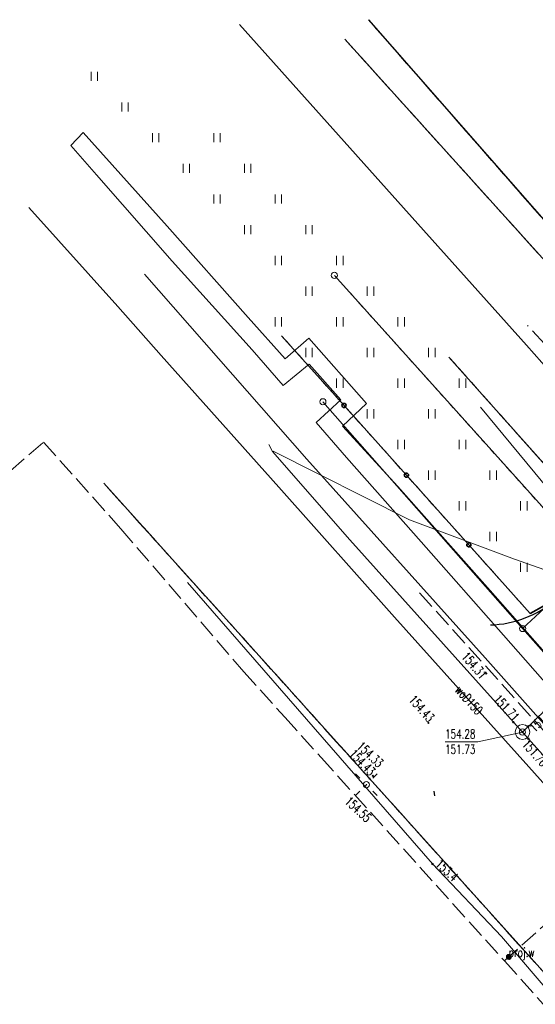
# Model space of a CAD drawing. Header units: feet. Extents: x 7588777 to 15179262, y 5780086 to 11560165.
# Tile 5 of 32: x 7589388 to 7589430, y 5780178 to 5780258. Entities that reach past the tile are written whole.
import ezdxf
from ezdxf.enums import TextEntityAlignment as Align

# ---------------------------------------------------------------- set-up
doc = ezdxf.new("R2010")
doc.units = ezdxf.units.FT
doc.header["$MEASUREMENT"] = 0
for name, pattern in [('1_OTKC', [1.5, 1, -0.5]), ('1_OTKJ', [2, 1.5, -0.5]), ('1_OTKK', [0]), ('1_OTZI', [1.5, 1, -0.5]), ('1_OTZT', [1.5, 1, -0.5]), ('4_SUEP_A', [0]), ('4_SUKP', [0]), ('4_SULO', [0]), ('4_SUPK', [0]), ('4_SUPP_P', [2, 1.5, -0.5]), ('4_SUWP', [0]), ('EGDE', [0]), ('EGUG', [1, 0.5, -0.5])]:
    doc.linetypes.add(name, pattern=pattern)
doc.layers.get('0').update_dxf_attribs({"color": 250, "linetype": 'CONTINUOUS', "lineweight": 100})
for name, color, linetype, lineweight, transparency in [('Dzialki', 7, 'EGDE', 18, 0.7), ('OTK_L_0', 7, '1_OTKJ', 18, 0.7), ('OTK_L_1', 7, '1_OTKK', 25, 0.7), ('OTK_L_2', 7, '1_OTKC', 18, 0.7), ('OTO_L_0', 7, 'CONTINUOUS', 35, 0.7), ('OTR_T_0', 7, 'CONTINUOUS', 18, 0.7), ('OTZ_L_3', 7, '1_OTZT', 18, 0.7), ('P_SUW_E_T_6', 5, 'CONTINUOUS', 0, 0.7), ('P_SUW_T_5', 5, 'CONTINUOUS', 18, 0.7), ('P_SUWP_L_0', 5, '4_SUPP_P', 18, 0.7), ('Punkty', 7, 'CONTINUOUS', 18, 0.7), ('SUE_T_3', 7, 'CONTINUOUS', 18, 0.7), ('SUEP_L_0', 1, '4_SUEP_A', 18, 0.7), ('SUER_T_0', 1, 'CONTINUOUS', 18, 0.7), ('SUKP_L_0', 34, '4_SUKP', 18, 0.7), ('SUKR_T_0', 34, 'CONTINUOUS', 18, 0.7), ('SUL_L_1', 7, '4_SULO', 18, 0.7), ('SUP_L_1', 7, '4_SUPK', 18, 0.7), ('SUP_T_4', 7, 'CONTINUOUS', 18, 0.7), ('SUWP_E_T_0', 5, 'CONTINUOUS', 0, 0.7), ('SUWP_L_0', 5, '4_SUWP', 18, 0.7), ('Uzytki', 3, 'EGUG', 18, 0.7)]:
    doc.layers.add(name, color=color, linetype=linetype, lineweight=lineweight, transparency=transparency)
doc.layers.add('ZZDeszczowa', color=92, linetype='CONTINUOUS', lineweight=30)
doc.styles.get("Standard").update_dxf_attribs({"font": 'Simplex.SHX', "width": 0.75})

# ---------------------------------------------------------------- blocks, each defined once
blk = doc.blocks.new('GRT')
at = {"linetype": 'Continuous'}
blk.add_circle((0, 0), 0.25, dxfattribs=at)
blk = doc.blocks.new('1_OTRS')
at = {"linetype": 'Continuous'}
blk.add_circle((0, 0), 0.045, dxfattribs=at)
blk = doc.blocks.new('1_OTZT')
at = {"linetype": 'Continuous'}
for p, q in [((-0.2625, -0.375), (-0.2625, 0.375)), ((0.2625, -0.375), (0.2625, 0.375))]:
    blk.add_line(p, q, dxfattribs=at)
blk = doc.blocks.new('4_SUWW')
at = {"linetype": 'Continuous'}
for radius in [0.2, 0.175, 0.15, 0.125, 0.1, 0.075, 0.05, 0.025, 0.00715]:
    blk.add_circle((0, 0), radius, dxfattribs=at)
blk = doc.blocks.new('4_SUEO_W')
at = {"linetype": 'Continuous'}
for p, q in [((-0.53035, 0.53035), (-0.8839, 0.8839)), ((0.53035, 0.53035), (0.8839, 0.8839)), ((-0.53035, -0.53035), (-0.8839, -0.8839)), ((0.53035, -0.53035), (0.8839, -0.8839))]:
    blk.add_line(p, q, dxfattribs=at)
blk.add_circle((0, 0), 0.025, dxfattribs=at)
blk = doc.blocks.new('4_SUPP')
at = {"linetype": 'Continuous'}
blk.add_circle((0, 0), 0.25, dxfattribs=at)
blk = doc.blocks.new('4_SUPS')
at = {"linetype": 'Continuous'}
blk.add_circle((0, 0), 0.0625, dxfattribs=at)
blk = doc.blocks.new('4_SUPW')
at = {"linetype": 'Continuous'}
blk.add_circle((0, 0), 0.25, dxfattribs=at)

msp = doc.modelspace()

# ---------------------------------------------------------------- linework, layer by layer
at = {"layer": 'Dzialki'}
for p, q in [((7589413.8, 5780237.5), (7589434.86, 5780214.06)), ((7589412.86, 5780227.2), (7589429.14, 5780208.73)), ((7589434.86, 5780214.06), (7589429.14, 5780208.73)), ((7589429.14, 5780208.73), (7589439.87, 5780196.56))]:
    msp.add_line(p, q, dxfattribs=at)
at = {"layer": 'OTK_L_0', "linetype": '1_OTKJ'}
for p, q in [((7589446.37, 5780224.3), (7589416.57, 5780258.33)), ((7589414.64, 5780256.75), (7589444.74, 5780223.41)), ((7589441.8284, 5780220.1457), (7589429.55, 5780233.41)), ((7589423.14, 5780230.85), (7589436.75, 5780215.55)), ((7589416.66, 5780196.51), (7589395, 5780220.58)), ((7589420.75, 5780211.63), (7589437.33, 5780193.23)), ((7589438.17, 5780172.59), (7589416.66, 5780196.51))]:
    msp.add_line(p, q, dxfattribs=at)
msp.add_arc((7589426.265, 5780217.5995), 8.583, 271.635763, 310.433634, dxfattribs=at)
at = {"layer": 'OTK_L_1', "linetype": '1_OTKK'}
for p, q in [((7589416.57, 5780258.33), (7589446.132, 5780224.5718)), ((7589444.74, 5780223.41), (7589414.64, 5780256.75)), ((7589436.5974, 5780215.7239), (7589423.14, 5780230.85)), ((7589416.66, 5780196.51), (7589395, 5780220.58)), ((7589438.17, 5780172.59), (7589416.66, 5780196.51))]:
    msp.add_line(p, q, dxfattribs=at)
msp.add_arc((7589426.265, 5780217.5995), 8.583, 271.635763, 310.433634, dxfattribs=at)
at = {"layer": 'OTK_L_2', "linetype": '1_OTKC'}
for p, q in [((7589416.66, 5780196.51), (7589395, 5780220.58)), ((7589438.17, 5780172.59), (7589416.66, 5780196.51))]:
    msp.add_line(p, q, dxfattribs=at)
at = {"layer": 'OTO_L_0'}
for p, q in [((7589414.5854, 5780226.9022), (7589409.5, 5780232.58)), ((7589419.6708, 5780221.2245), (7589414.5854, 5780226.9022)), ((7589424.7562, 5780215.5467), (7589419.6708, 5780221.2245)), ((7589429.76, 5780209.96), (7589424.7562, 5780215.5467)), ((7589430.92, 5780210.6), (7589429.76, 5780209.96))]:
    msp.add_line(p, q, dxfattribs=at)
for centre in [(7589414.5854, 5780226.9022), (7589419.6708, 5780221.2245), (7589424.7562, 5780215.5467)]:
    msp.add_circle(centre, 0.17, dxfattribs=at)
at = {"layer": 'OTZ_L_3', "linetype": '1_OTZI'}
for p, q in [((7589446.37, 5780224.3), (7589416.57, 5780258.33)), ((7589414.64, 5780256.75), (7589444.74, 5780223.41)), ((7589409.5, 5780232.58), (7589429.76, 5780209.96)), ((7589436.5974, 5780215.7239), (7589423.14, 5780230.85)), ((7589429.76, 5780209.96), (7589430.92, 5780210.6))]:
    msp.add_line(p, q, dxfattribs=at)
at = {"layer": 'P_SUWP_L_0', "linetype": '4_SUPP_P'}
for p, q in [((7589387.3945, 5780221.5663), (7589390.086, 5780223.9213)), ((7589390.086, 5780223.9213), (7589396.3976, 5780216.8597)), ((7589396.3976, 5780216.8597), (7589406.409, 5780205.2098)), ((7589406.409, 5780205.2098), (7589409.7567, 5780201.4973)), ((7589409.7567, 5780201.4973), (7589412.7283, 5780198.2159)), ((7589412.7283, 5780198.2159), (7589427.6541, 5780181.6497)), ((7589440.6224, 5780193.2991), (7589428.0182, 5780181.9787)), ((7589428.0182, 5780181.9787), (7589427.6541, 5780181.6497)), ((7589427.6541, 5780181.6497), (7589440.0258, 5780167.9299))]:
    msp.add_line(p, q, dxfattribs=at)
at = {"layer": 'SUEP_L_0', "linetype": '4_SUEP_A'}
for p, q in [((7589425.71, 5780226.76), (7589434.9321, 5780215.6013)), ((7589416.27, 5780195.9), (7589401.83, 5780212.49)), ((7589416.41, 5780196.01), (7589416.27, 5780195.9)), ((7589416.28, 5780195.89), (7589416.41, 5780196.01)), ((7589421.8, 5780189.55), (7589416.28, 5780195.89)), ((7589427.43, 5780183.65), (7589421.8, 5780189.55)), ((7589437.39, 5780171.95), (7589427.43, 5780183.65))]:
    msp.add_line(p, q, dxfattribs=at)
at = {"layer": 'SUKP_L_0', "linetype": '4_SUKP'}
for p, q in [((7589418.96, 5780243.51), (7589406.07, 5780257.95)), ((7589429.47, 5780231.82), (7589418.96, 5780243.51)), ((7589411.55, 5780222.52), (7589398.33, 5780237.59)), ((7589437.47, 5780222.65), (7589429.47, 5780231.82)), ((7589408.77, 5780223.15), (7589408.45, 5780223.72)), ((7589415.05, 5780215.95), (7589408.77, 5780223.15)), ((7589419.92, 5780217.59), (7589408.82, 5780223.19)), ((7589426.09, 5780206.34), (7589411.55, 5780222.52)), ((7589428.48, 5780214.38), (7589419.92, 5780217.59)), ((7589429.13, 5780200.29), (7589415.05, 5780215.95)), ((7589434.01, 5780212.45), (7589428.48, 5780214.38)), ((7589436.43, 5780194.71), (7589426.09, 5780206.34)), ((7589429.13, 5780200.3), (7589434.69, 5780205.67)), ((7589455.27, 5780171.05), (7589429.13, 5780200.29))]:
    msp.add_line(p, q, dxfattribs=at)
at = {"layer": 'SUKR_T_0', "linetype": 'Continuous', "lineweight": 0}
for p in [(7589429.13, 5780200.3), (7589422.82, 5780199.51)]:
    msp.add_line(p, (7589425.48, 5780199.51), dxfattribs=at)
at = {"layer": 'SUL_L_1', "linetype": '4_SULO'}
for p, q in [((7589393.32, 5780249.14), (7589392.32, 5780248.08)), ((7589400.18, 5780241.5), (7589393.32, 5780249.14)), ((7589392.32, 5780248.08), (7589394.42, 5780245.7)), ((7589394.42, 5780245.7), (7589400.59, 5780238.66)), ((7589406.77, 5780234.07), (7589400.18, 5780241.5)), ((7589400.59, 5780238.66), (7589407.1, 5780231.43)), ((7589409.8, 5780230.7), (7589406.77, 5780234.07)), ((7589411.73, 5780232.38), (7589409.8, 5780230.7)), ((7589416.43, 5780227.05), (7589411.73, 5780232.38)), ((7589407.1, 5780231.43), (7589409.62, 5780228.52)), ((7589409.62, 5780228.52), (7589411.74, 5780230.26)), ((7589411.74, 5780230.26), (7589414.32, 5780227.37)), ((7589414.32, 5780227.37), (7589412.32, 5780225.52)), ((7589414.47, 5780225.22), (7589416.43, 5780227.05)), ((7589412.32, 5780225.52), (7589414.79, 5780222.66)), ((7589418.97, 5780220.31), (7589414.47, 5780225.22)), ((7589414.79, 5780222.66), (7589420.86, 5780215.79)), ((7589426.49, 5780211.82), (7589418.97, 5780220.31)), ((7589420.86, 5780215.79), (7589427.58, 5780208.19)), ((7589433.87, 5780203.46), (7589426.49, 5780211.82)), ((7589427.58, 5780208.19), (7589434.41, 5780200.42))]:
    msp.add_line(p, q, dxfattribs=at)
at = {"layer": 'SUP_L_1', "linetype": '4_SUPK'}
msp.add_circle((7589429.13, 5780200.3), 0.6, dxfattribs=at)
at = {"layer": 'SUWP_L_0', "linetype": '4_SUWP'}
for p, q in [((7589388.91, 5780243.03), (7589396.16, 5780234.96)), ((7589396.16, 5780234.96), (7589399.67, 5780230.98)), ((7589399.67, 5780230.98), (7589409.28, 5780220.24)), ((7589409.28, 5780220.24), (7589418.7, 5780209.65)), ((7589418.7, 5780209.65), (7589429.65, 5780197.47)), ((7589429.65, 5780197.47), (7589435.47, 5780190.91))]:
    msp.add_line(p, q, dxfattribs=at)
at = {"layer": 'Uzytki'}
msp.add_line((7589413.8, 5780237.5), (7589434.86, 5780214.06), dxfattribs=at)
at = {"layer": 'ZZDeszczowa', "linetype": 'Continuous'}
msp.add_line((7589421.9178, 5780195.488), (7589421.9651, 5780195.0892), dxfattribs=at)

# ---------------------------------------------------------------- block references
at = {"layer": 'OTR_T_0', "rotation": 1.010011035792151}
for p in [(7589426.18, 5780205.07), (7589421.46, 5780201.04), (7589416.93, 5780196.73), (7589416.66, 5780196.51)]:
    msp.add_blockref('1_OTRS', p, dxfattribs=at)
at = {"layer": 'OTZ_L_3'}
for p in [(7589394.24, 5780253.72), (7589396.74, 5780251.22), (7589399.24, 5780248.72), (7589404.24, 5780248.72), (7589401.74, 5780246.22), (7589406.74, 5780246.22), (7589404.24, 5780243.72), (7589409.24, 5780243.72), (7589406.74, 5780241.22), (7589411.74, 5780241.22), (7589409.24, 5780238.72), (7589414.24, 5780238.72), (7589411.74, 5780236.22), (7589416.74, 5780236.22), (7589409.24, 5780233.72), (7589414.24, 5780233.72), (7589419.24, 5780233.72), (7589411.74, 5780231.22), (7589416.74, 5780231.22), (7589421.74, 5780231.22), (7589414.24, 5780228.72), (7589419.24, 5780228.72), (7589424.24, 5780228.72), (7589416.74, 5780226.22), (7589421.74, 5780226.22), (7589419.24, 5780223.72), (7589424.24, 5780223.72), (7589421.74, 5780221.22), (7589426.74, 5780221.22), (7589424.24, 5780218.72), (7589429.24, 5780218.72), (7589426.74, 5780216.22), (7589429.24, 5780213.72)]:
    msp.add_blockref('1_OTZT', p, dxfattribs=at)
at = {"layer": 'P_SUW_T_5'}
msp.add_blockref('4_SUWW', (7589428.0182, 5780181.9787), dxfattribs=at)
at = {"layer": 'Punkty'}
for p in [(7589413.8, 5780237.5), (7589412.86, 5780227.2), (7589429.14, 5780208.73)]:
    msp.add_blockref('GRT', p, dxfattribs=at)
at = {"layer": 'SUE_T_3'}
for name in ['4_SUEO_W', '4_SUPP']:
    msp.add_blockref(name, (7589416.41, 5780196.01), dxfattribs=at)
at = {"layer": 'SUER_T_0', "rotation": 1.010011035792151}
msp.add_blockref('4_SUPS', (7589421.8, 5780189.55), dxfattribs=at)
at = {"layer": 'SUKR_T_0'}
for p in [(7589428.38, 5780201.1), (7589429.61, 5780200.77), (7589429.13, 5780200.3), (7589429.6, 5780199.76)]:
    msp.add_blockref('4_SUPS', p, dxfattribs=at)
at = {"layer": 'SUP_T_4'}
msp.add_blockref('4_SUPW', (7589429.13, 5780200.3), dxfattribs=at)

# ---------------------------------------------------------------- texts
at = {"layer": 'OTR_T_0', "lineweight": 9, "width": 0.7}
msp.add_text('154.31', height=0.75, rotation=311.060001, dxfattribs=at).set_placement((7589426.3, 5780205.03), align=Align.TOP_RIGHT)
for s, rotation, p in [('154.43', 311.63, (7589421.45, 5780201.04)), ('154.33', 316.34, (7589417.36, 5780197.34)), ('154.43', 314.110001, (7589416.67, 5780196.67))]:
    msp.add_text(s, height=0.75, rotation=rotation, dxfattribs=at).set_placement(p, align=Align.RIGHT)
msp.add_text('154.55', height=0.75, rotation=316.940001, dxfattribs=at).set_placement((7589414.58, 5780194.57))
at = {"layer": 'P_SUW_E_T_6', "lineweight": 9, "width": 0.7}
msp.add_text('proj.w', height=0.75, dxfattribs=at).set_placement((7589428.0182, 5780181.9787))
at = {"layer": 'SUER_T_0', "lineweight": 9, "width": 0.7}
msp.add_text('153.4', height=0.75, rotation=316.919999, dxfattribs=at).set_placement((7589421.97, 5780189.45))
at = {"layer": 'SUKR_T_0', "lineweight": 9, "width": 0.7}
msp.add_text('151.71', height=0.75, rotation=312.499999, dxfattribs=at).set_placement((7589428.38, 5780201.1), align=Align.RIGHT)
for s, rotation, p in [('151.74', 44.020013, (7589429.61, 5780200.77)), ('151.76', 311.570001, (7589429.6, 5780199.76))]:
    msp.add_text(s, height=0.75, rotation=rotation, dxfattribs=at).set_placement(p, align=Align.TOP_LEFT)
for s, p in [('154.28', (7589422.82, 5780200.51)), ('151.73', (7589422.82, 5780199.26))]:
    msp.add_text(s, height=0.75, dxfattribs=at).set_placement(p, align=Align.TOP_LEFT)
at = {"layer": 'SUWP_E_T_0', "lineweight": 9, "width": 0.7}
msp.add_text('woD150', height=0.75, rotation=311.960001, dxfattribs=at).set_placement((7589424.77, 5780202.9), align=Align.MIDDLE)

doc.saveas('drawing.dxf')
